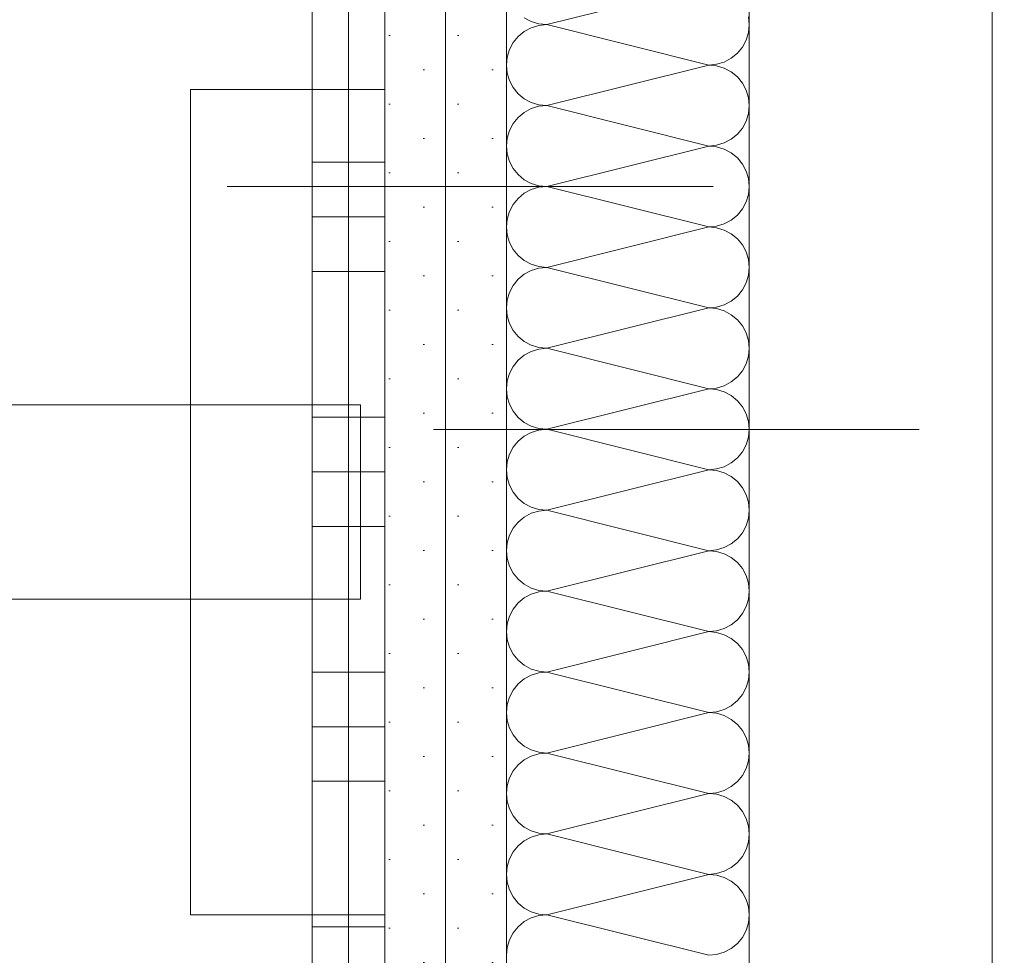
# Model space of a CAD drawing. Header units: metres. Extents: x -3.5 to 65.3, y -10.9 to 16.7.
# Tile 186 of 234: x 44.295 to 44.497, y 5.192 to 5.384. Entities that reach past the tile are written whole.
import ezdxf

# ---------------------------------------------------------------- set-up
doc = ezdxf.new("R2010")
doc.units = ezdxf.units.M
doc.header["$MEASUREMENT"] = 0
for name, pattern in [('Achse', [0.08, 0.04, -0.02, 0, -0.02]), ('DASHED', [0.015, 0.007, -0.008]), ('Strichlinie doppelt', [0.218722, 0.105833, -0.042333, 0.028222, -0.042333]), ('Untersicht', [0.04, 0.03, -0.01]), ('Wipeout_Contour', [1, 0, -1])]:
    doc.linetypes.add(name, pattern=pattern)
for name, color, linetype in [('102 - Bemaßung_ Beschriftung.Detail_ Ausschnitt', 7, 'Continuous'), ('451 - Universal.Achsen Raster', 7, 'Continuous'), ('608 - Struktur.Träger', 7, 'Continuous'), ('654 - Abdeckung.Wand Belag', 7, 'Continuous'), ('Neubau_606 - Struktur.Wand Innen Ausbau', 7, 'Continuous'), ('Neubau_650 - Abdeckung.Fußboden Aufbau', 7, 'Continuous'), ('Neubau_653 - Abdeckung.TB Verkofferung', 7, 'Continuous'), ('Neubau_702 - Einrichtung.Möbel Sanitär', 7, 'Continuous'), ('Neubau_802 - HKLSE.Sanitär', 7, 'Continuous')]:
    doc.layers.add(name, color=color, linetype=linetype)
doc.styles.add('ERSTELLTER_STIL_1', font='txt')
doc.dimstyles.new('ERSTELLTER_STIL__2', dxfattribs={"dimtxt": 0.04, "dimasz": 0.02128, "dimexe": 0.18, "dimexo": 0.0625, "dimgap": 0, "dimtad": 1, "dimtih": 1, "dimtoh": 1, "dimzin": 0, "dimdsep": 46, "dimtxsty": 'ERSTELLTER_STIL_1', "dimblk": 'ARROWHEAD_2', "dimblk1": 'ARROWHEAD_2', "dimblk2": 'ARROWHEAD_2', "dimcen": 0.09, "dimse1": 1, "dimse2": 1, "dimclrd": 7, "dimclre": 7, "dimclrt": 7, "dimazin": 0, "dimtfac": 1, "dimtdec": 4, "dimtmove": 2, "dimatfit": 3, "dimfxl": 1, "dimtolj": 1, "dimtzin": 0, "dimarcsym": 0})
doc.dimstyles.new('ERSTELLTER_STIL__3', dxfattribs={"dimtxt": 0.04, "dimasz": 0.02128, "dimexe": 0.18, "dimexo": 0.0625, "dimgap": 0, "dimtad": 1, "dimzin": 0, "dimdsep": 46, "dimtxsty": 'ERSTELLTER_STIL_1', "dimblk": 'ARROWHEAD_2', "dimblk1": 'ARROWHEAD_2', "dimblk2": 'ARROWHEAD_2', "dimcen": 0.09, "dimse1": 1, "dimse2": 1, "dimclrd": 7, "dimclre": 7, "dimclrt": 7, "dimazin": 0, "dimtfac": 1, "dimtdec": 4, "dimtmove": 0, "dimatfit": 3, "dimfxl": 1, "dimtolj": 1, "dimtzin": 0, "dimarcsym": 0})
doc.dimstyles.new('ERSTELLTER_STIL__6', dxfattribs={"dimtxt": 0.04, "dimasz": 0.02128, "dimexe": 0.18, "dimexo": 0.0625, "dimgap": 0, "dimtad": 1, "dimzin": 0, "dimdsep": 46, "dimtxsty": 'ERSTELLTER_STIL_1', "dimblk": 'ARROWHEAD_2', "dimblk1": 'ARROWHEAD_2', "dimblk2": 'ARROWHEAD_2', "dimcen": 0.09, "dimclrd": 7, "dimclre": 7, "dimclrt": 7, "dimazin": 0, "dimtfac": 1, "dimtdec": 4, "dimtmove": 0, "dimatfit": 3, "dimfxl": 1, "dimtolj": 1, "dimtzin": 0, "dimarcsym": 0})
pattern_1 = [(45, (0, 0), (-0.0070710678, 0.0070710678), [0, -0.01])]

# ---------------------------------------------------------------- blocks, each defined once
blk = doc.blocks.new('*X77')
at = {"layer": 'Neubau_606 - Struktur.Wand Innen Ausbau', "color": 7, "linetype": 'Continuous', "lineweight": 5}
for p, q in [((44.40332, 5.38333), (44.43665, 5.39167)), ((44.39869, 5.38474), (44.40013, 5.38397)), ((44.40013, 5.38397), (44.4017, 5.38349)), ((44.4017, 5.38349), (44.40332, 5.38333)), ((44.40332, 5.38333), (44.4017, 5.38317)), ((44.40332, 5.38333), (44.43665, 5.375)), ((44.44499, 5.38333), (44.44483, 5.38496)), ((44.44483, 5.38171), (44.44499, 5.38333)), ((44.39869, 5.38193), (44.39743, 5.38089)), ((44.40013, 5.3827), (44.39869, 5.38193)), ((44.4017, 5.38317), (44.40013, 5.3827)), ((44.44435, 5.38014), (44.44483, 5.38171)), ((44.39639, 5.37963), (44.39562, 5.37819)), ((44.39743, 5.38089), (44.39639, 5.37963)), ((44.44358, 5.3787), (44.44435, 5.38014)), ((44.39562, 5.37819), (44.39515, 5.37663)), ((44.44128, 5.3764), (44.44255, 5.37744)), ((44.44255, 5.37744), (44.44358, 5.3787)), ((44.39515, 5.37663), (44.39499, 5.375)), ((44.43828, 5.37516), (44.43984, 5.37563)), ((44.43984, 5.37563), (44.44128, 5.3764)), ((44.39499, 5.375), (44.39515, 5.37337)), ((44.39515, 5.37337), (44.39562, 5.37181)), ((44.40332, 5.36667), (44.43665, 5.375)), ((44.43665, 5.375), (44.43828, 5.37516)), ((44.43828, 5.37484), (44.43665, 5.375)), ((44.43984, 5.37437), (44.43828, 5.37484)), ((44.44128, 5.3736), (44.43984, 5.37437)), ((44.44255, 5.37256), (44.44128, 5.3736)), ((44.39562, 5.37181), (44.39639, 5.37037)), ((44.44358, 5.3713), (44.44255, 5.37256)), ((44.44435, 5.36986), (44.44358, 5.3713)), ((44.39639, 5.37037), (44.39743, 5.36911)), ((44.44483, 5.36829), (44.44435, 5.36986)), ((44.39743, 5.36911), (44.39869, 5.36807)), ((44.39869, 5.36807), (44.40013, 5.3673)), ((44.40013, 5.3673), (44.4017, 5.36683)), ((44.44499, 5.36667), (44.44483, 5.36829)), ((44.39869, 5.36526), (44.39743, 5.36423)), ((44.40013, 5.36603), (44.39869, 5.36526)), ((44.4017, 5.36651), (44.40013, 5.36603)), ((44.4017, 5.36683), (44.40332, 5.36667)), ((44.40332, 5.36667), (44.4017, 5.36651)), ((44.40332, 5.36667), (44.43665, 5.35833)), ((44.44483, 5.36504), (44.44499, 5.36667)), ((44.39743, 5.36423), (44.39639, 5.36296)), ((44.44358, 5.36204), (44.44435, 5.36348)), ((44.44435, 5.36348), (44.44483, 5.36504)), ((44.39562, 5.36152), (44.39515, 5.35996)), ((44.39639, 5.36296), (44.39562, 5.36152)), ((44.44255, 5.36077), (44.44358, 5.36204)), ((44.39515, 5.35996), (44.39499, 5.35833)), ((44.43984, 5.35897), (44.44128, 5.35974)), ((44.44128, 5.35974), (44.44255, 5.36077)), ((44.39499, 5.35833), (44.39515, 5.35671)), ((44.40332, 5.35), (44.43665, 5.35833)), ((44.43665, 5.35833), (44.43828, 5.35849)), ((44.43828, 5.35817), (44.43665, 5.35833)), ((44.43828, 5.35849), (44.43984, 5.35897)), ((44.43984, 5.3577), (44.43828, 5.35817)), ((44.44128, 5.35693), (44.43984, 5.3577)), ((44.39515, 5.35671), (44.39562, 5.35514)), ((44.39562, 5.35514), (44.39639, 5.3537)), ((44.44255, 5.35589), (44.44128, 5.35693)), ((44.44358, 5.35463), (44.44255, 5.35589)), ((44.39639, 5.3537), (44.39743, 5.35244)), ((44.44435, 5.35319), (44.44358, 5.35463)), ((44.44483, 5.35163), (44.44435, 5.35319)), ((44.39743, 5.35244), (44.39869, 5.3514)), ((44.39869, 5.3514), (44.40013, 5.35063)), ((44.44499, 5.35), (44.44483, 5.35163)), ((44.40013, 5.34937), (44.39869, 5.3486)), ((44.40013, 5.35063), (44.4017, 5.35016)), ((44.4017, 5.34984), (44.40013, 5.34937)), ((44.4017, 5.35016), (44.40332, 5.35)), ((44.40332, 5.35), (44.4017, 5.34984)), ((44.40332, 5.35), (44.43665, 5.34167)), ((44.44483, 5.34837), (44.44499, 5.35)), ((44.39743, 5.34756), (44.39639, 5.3463)), ((44.39869, 5.3486), (44.39743, 5.34756)), ((44.44435, 5.34681), (44.44483, 5.34837)), ((44.39562, 5.34486), (44.39515, 5.34329)), ((44.39639, 5.3463), (44.39562, 5.34486)), ((44.44255, 5.34411), (44.44358, 5.34537)), ((44.44358, 5.34537), (44.44435, 5.34681)), ((44.39515, 5.34329), (44.39499, 5.34167)), ((44.43984, 5.3423), (44.44128, 5.34307)), ((44.44128, 5.34307), (44.44255, 5.34411)), ((44.39499, 5.34167), (44.39515, 5.34004)), ((44.40332, 5.33333), (44.43665, 5.34167)), ((44.43665, 5.34167), (44.43828, 5.34183)), ((44.43828, 5.34151), (44.43665, 5.34167)), ((44.43828, 5.34183), (44.43984, 5.3423)), ((44.43984, 5.34103), (44.43828, 5.34151)), ((44.44128, 5.34026), (44.43984, 5.34103)), ((44.39515, 5.34004), (44.39562, 5.33848)), ((44.44255, 5.33923), (44.44128, 5.34026)), ((44.44358, 5.33796), (44.44255, 5.33923)), ((44.39562, 5.33848), (44.39639, 5.33704)), ((44.39639, 5.33704), (44.39743, 5.33577)), ((44.44435, 5.33652), (44.44358, 5.33796)), ((44.39743, 5.33577), (44.39869, 5.33474)), ((44.39869, 5.33474), (44.40013, 5.33397)), ((44.44483, 5.33496), (44.44435, 5.33652)), ((44.44499, 5.33333), (44.44483, 5.33496)), ((44.40013, 5.3327), (44.39869, 5.33193)), ((44.40013, 5.33397), (44.4017, 5.33349)), ((44.4017, 5.33317), (44.40013, 5.3327)), ((44.4017, 5.33349), (44.40332, 5.33333)), ((44.40332, 5.33333), (44.4017, 5.33317)), ((44.40332, 5.33333), (44.43665, 5.325)), ((44.44483, 5.33171), (44.44499, 5.33333)), ((44.39743, 5.33089), (44.39639, 5.32963)), ((44.39869, 5.33193), (44.39743, 5.33089)), ((44.44435, 5.33014), (44.44483, 5.33171)), ((44.39639, 5.32963), (44.39562, 5.32819)), ((44.44255, 5.32744), (44.44358, 5.3287)), ((44.44358, 5.3287), (44.44435, 5.33014)), ((44.39515, 5.32663), (44.39499, 5.325)), ((44.39562, 5.32819), (44.39515, 5.32663)), ((44.44128, 5.3264), (44.44255, 5.32744)), ((44.39499, 5.325), (44.39515, 5.32337)), ((44.40332, 5.31667), (44.43665, 5.325)), ((44.43665, 5.325), (44.43828, 5.32516)), ((44.43828, 5.32484), (44.43665, 5.325)), ((44.43828, 5.32516), (44.43984, 5.32563)), ((44.43984, 5.32437), (44.43828, 5.32484)), ((44.43984, 5.32563), (44.44128, 5.3264)), ((44.39515, 5.32337), (44.39562, 5.32181)), ((44.44128, 5.3236), (44.43984, 5.32437)), ((44.44255, 5.32256), (44.44128, 5.3236)), ((44.44358, 5.3213), (44.44255, 5.32256)), ((44.39562, 5.32181), (44.39639, 5.32037)), ((44.44435, 5.31986), (44.44358, 5.3213)), ((44.39639, 5.32037), (44.39743, 5.31911)), ((44.39743, 5.31911), (44.39869, 5.31807)), ((44.44483, 5.31829), (44.44435, 5.31986)), ((44.39869, 5.31807), (44.40013, 5.3173)), ((44.40013, 5.3173), (44.4017, 5.31683)), ((44.4017, 5.31651), (44.40013, 5.31603)), ((44.4017, 5.31683), (44.40332, 5.31667)), ((44.40332, 5.31667), (44.4017, 5.31651)), ((44.40332, 5.31667), (44.43665, 5.30833)), ((44.44499, 5.31667), (44.44483, 5.31829)), ((44.44483, 5.31504), (44.44499, 5.31667)), ((44.39869, 5.31526), (44.39743, 5.31423)), ((44.40013, 5.31603), (44.39869, 5.31526)), ((44.44435, 5.31348), (44.44483, 5.31504)), ((44.39639, 5.31296), (44.39562, 5.31152)), ((44.39743, 5.31423), (44.39639, 5.31296)), ((44.44358, 5.31204), (44.44435, 5.31348)), ((44.39562, 5.31152), (44.39515, 5.30996)), ((44.44128, 5.30974), (44.44255, 5.31077)), ((44.44255, 5.31077), (44.44358, 5.31204)), ((44.39515, 5.30996), (44.39499, 5.30833)), ((44.39499, 5.30833), (44.39515, 5.30671)), ((44.40332, 5.3), (44.43665, 5.30833)), ((44.43665, 5.30833), (44.43828, 5.30849)), ((44.43828, 5.30817), (44.43665, 5.30833)), ((44.43828, 5.30849), (44.43984, 5.30897)), ((44.43984, 5.30897), (44.44128, 5.30974)), ((44.39515, 5.30671), (44.39562, 5.30514)), ((44.43984, 5.3077), (44.43828, 5.30817)), ((44.44128, 5.30693), (44.43984, 5.3077)), ((44.44255, 5.30589), (44.44128, 5.30693)), ((44.39562, 5.30514), (44.39639, 5.3037)), ((44.44358, 5.30463), (44.44255, 5.30589)), ((44.44435, 5.30319), (44.44358, 5.30463)), ((44.39639, 5.3037), (44.39743, 5.30244)), ((44.39743, 5.30244), (44.39869, 5.3014)), ((44.44483, 5.30163), (44.44435, 5.30319)), ((44.39869, 5.3014), (44.40013, 5.30063)), ((44.40013, 5.30063), (44.4017, 5.30016)), ((44.44499, 5.3), (44.44483, 5.30163)), ((44.39869, 5.2986), (44.39743, 5.29756)), ((44.40013, 5.29937), (44.39869, 5.2986)), ((44.4017, 5.29984), (44.40013, 5.29937)), ((44.4017, 5.30016), (44.40332, 5.3)), ((44.40332, 5.3), (44.4017, 5.29984)), ((44.40332, 5.3), (44.43665, 5.29167)), ((44.44435, 5.29681), (44.44483, 5.29837)), ((44.44483, 5.29837), (44.44499, 5.3)), ((44.39639, 5.2963), (44.39562, 5.29486)), ((44.39743, 5.29756), (44.39639, 5.2963)), ((44.44358, 5.29537), (44.44435, 5.29681)), ((44.39562, 5.29486), (44.39515, 5.29329)), ((44.44255, 5.29411), (44.44358, 5.29537)), ((44.39515, 5.29329), (44.39499, 5.29167)), ((44.43828, 5.29183), (44.43984, 5.2923)), ((44.43984, 5.2923), (44.44128, 5.29307)), ((44.44128, 5.29307), (44.44255, 5.29411)), ((44.39499, 5.29167), (44.39515, 5.29004)), ((44.40332, 5.28333), (44.43665, 5.29167)), ((44.43665, 5.29167), (44.43828, 5.29183)), ((44.43828, 5.29151), (44.43665, 5.29167)), ((44.43984, 5.29103), (44.43828, 5.29151)), ((44.44128, 5.29026), (44.43984, 5.29103)), ((44.44255, 5.28923), (44.44128, 5.29026)), ((44.39515, 5.29004), (44.39562, 5.28848)), ((44.39562, 5.28848), (44.39639, 5.28704)), ((44.44358, 5.28796), (44.44255, 5.28923)), ((44.39639, 5.28704), (44.39743, 5.28577)), ((44.44435, 5.28652), (44.44358, 5.28796)), ((44.44483, 5.28496), (44.44435, 5.28652)), ((44.39743, 5.28577), (44.39869, 5.28474)), ((44.39869, 5.28474), (44.40013, 5.28397)), ((44.44499, 5.28333), (44.44483, 5.28496)), ((44.40013, 5.2827), (44.39869, 5.28193)), ((44.40013, 5.28397), (44.4017, 5.28349)), ((44.4017, 5.28317), (44.40013, 5.2827)), ((44.4017, 5.28349), (44.40332, 5.28333)), ((44.40332, 5.28333), (44.4017, 5.28317)), ((44.40332, 5.28333), (44.43665, 5.275)), ((44.44483, 5.28171), (44.44499, 5.28333)), ((44.39743, 5.28089), (44.39639, 5.27963)), ((44.39869, 5.28193), (44.39743, 5.28089)), ((44.44358, 5.2787), (44.44435, 5.28014)), ((44.44435, 5.28014), (44.44483, 5.28171)), ((44.39562, 5.27819), (44.39515, 5.27663)), ((44.39639, 5.27963), (44.39562, 5.27819)), ((44.44255, 5.27744), (44.44358, 5.2787)), ((44.39515, 5.27663), (44.39499, 5.275)), ((44.43984, 5.27563), (44.44128, 5.2764)), ((44.44128, 5.2764), (44.44255, 5.27744)), ((44.39499, 5.275), (44.39515, 5.27337)), ((44.40332, 5.26667), (44.43665, 5.275)), ((44.43665, 5.275), (44.43828, 5.27516)), ((44.43828, 5.27484), (44.43665, 5.275)), ((44.43828, 5.27516), (44.43984, 5.27563)), ((44.43984, 5.27437), (44.43828, 5.27484)), ((44.44128, 5.2736), (44.43984, 5.27437)), ((44.39515, 5.27337), (44.39562, 5.27181)), ((44.44255, 5.27256), (44.44128, 5.2736)), ((44.44358, 5.2713), (44.44255, 5.27256)), ((44.39562, 5.27181), (44.39639, 5.27037)), ((44.39639, 5.27037), (44.39743, 5.26911)), ((44.44435, 5.26986), (44.44358, 5.2713)), ((44.44483, 5.26829), (44.44435, 5.26986)), ((44.39743, 5.26911), (44.39869, 5.26807)), ((44.39869, 5.26807), (44.40013, 5.2673)), ((44.44499, 5.26667), (44.44483, 5.26829)), ((44.40013, 5.26603), (44.39869, 5.26526)), ((44.40013, 5.2673), (44.4017, 5.26683)), ((44.4017, 5.26651), (44.40013, 5.26603)), ((44.4017, 5.26683), (44.40332, 5.26667)), ((44.40332, 5.26667), (44.4017, 5.26651)), ((44.40332, 5.26667), (44.43665, 5.25833)), ((44.44483, 5.26504), (44.44499, 5.26667)), ((44.39743, 5.26423), (44.39639, 5.26296)), ((44.39869, 5.26526), (44.39743, 5.26423)), ((44.44435, 5.26348), (44.44483, 5.26504)), ((44.39639, 5.26296), (44.39562, 5.26152)), ((44.44255, 5.26077), (44.44358, 5.26204)), ((44.44358, 5.26204), (44.44435, 5.26348)), ((44.39515, 5.25996), (44.39499, 5.25833)), ((44.39562, 5.26152), (44.39515, 5.25996)), ((44.43984, 5.25897), (44.44128, 5.25974)), ((44.44128, 5.25974), (44.44255, 5.26077)), ((44.39499, 5.25833), (44.39515, 5.25671)), ((44.40332, 5.25), (44.43665, 5.25833)), ((44.43665, 5.25833), (44.43828, 5.25849)), ((44.43828, 5.25817), (44.43665, 5.25833)), ((44.43828, 5.25849), (44.43984, 5.25897)), ((44.43984, 5.2577), (44.43828, 5.25817)), ((44.44128, 5.25693), (44.43984, 5.2577)), ((44.39515, 5.25671), (44.39562, 5.25514)), ((44.44255, 5.25589), (44.44128, 5.25693)), ((44.44358, 5.25463), (44.44255, 5.25589)), ((44.39562, 5.25514), (44.39639, 5.2537)), ((44.39639, 5.2537), (44.39743, 5.25244)), ((44.44435, 5.25319), (44.44358, 5.25463)), ((44.39743, 5.25244), (44.39869, 5.2514)), ((44.44483, 5.25163), (44.44435, 5.25319)), ((44.44499, 5.25), (44.44483, 5.25163)), ((44.39869, 5.2514), (44.40013, 5.25063)), ((44.40013, 5.25063), (44.4017, 5.25016)), ((44.4017, 5.24984), (44.40013, 5.24937)), ((44.4017, 5.25016), (44.40332, 5.25)), ((44.40332, 5.25), (44.4017, 5.24984)), ((44.40332, 5.25), (44.43665, 5.24167)), ((44.44483, 5.24837), (44.44499, 5.25)), ((44.39743, 5.24756), (44.39639, 5.2463)), ((44.39869, 5.2486), (44.39743, 5.24756)), ((44.40013, 5.24937), (44.39869, 5.2486)), ((44.44435, 5.24681), (44.44483, 5.24837)), ((44.39639, 5.2463), (44.39562, 5.24486)), ((44.44358, 5.24537), (44.44435, 5.24681)), ((44.39562, 5.24486), (44.39515, 5.24329)), ((44.44128, 5.24307), (44.44255, 5.24411)), ((44.44255, 5.24411), (44.44358, 5.24537)), ((44.39515, 5.24329), (44.39499, 5.24167)), ((44.39499, 5.24167), (44.39515, 5.24004)), ((44.40332, 5.23333), (44.43665, 5.24167)), ((44.43665, 5.24167), (44.43828, 5.24183)), ((44.43828, 5.24151), (44.43665, 5.24167)), ((44.43828, 5.24183), (44.43984, 5.2423)), ((44.43984, 5.24103), (44.43828, 5.24151)), ((44.43984, 5.2423), (44.44128, 5.24307)), ((44.39515, 5.24004), (44.39562, 5.23848)), ((44.44128, 5.24026), (44.43984, 5.24103)), ((44.44255, 5.23923), (44.44128, 5.24026)), ((44.39562, 5.23848), (44.39639, 5.23704)), ((44.44358, 5.23796), (44.44255, 5.23923)), ((44.44435, 5.23652), (44.44358, 5.23796)), ((44.39639, 5.23704), (44.39743, 5.23577)), ((44.39743, 5.23577), (44.39869, 5.23474)), ((44.44483, 5.23496), (44.44435, 5.23652)), ((44.39869, 5.23474), (44.40013, 5.23397)), ((44.40013, 5.23397), (44.4017, 5.23349)), ((44.4017, 5.23349), (44.40332, 5.23333)), ((44.40332, 5.23333), (44.4017, 5.23317)), ((44.40332, 5.23333), (44.43665, 5.225)), ((44.44499, 5.23333), (44.44483, 5.23496)), ((44.44483, 5.23171), (44.44499, 5.23333)), ((44.39869, 5.23193), (44.39743, 5.23089)), ((44.40013, 5.2327), (44.39869, 5.23193)), ((44.4017, 5.23317), (44.40013, 5.2327)), ((44.44435, 5.23014), (44.44483, 5.23171)), ((44.39639, 5.22963), (44.39562, 5.22819)), ((44.39743, 5.23089), (44.39639, 5.22963)), ((44.44358, 5.2287), (44.44435, 5.23014)), ((44.39562, 5.22819), (44.39515, 5.22663)), ((44.44128, 5.2264), (44.44255, 5.22744)), ((44.44255, 5.22744), (44.44358, 5.2287)), ((44.39515, 5.22663), (44.39499, 5.225)), ((44.43828, 5.22516), (44.43984, 5.22563)), ((44.43984, 5.22563), (44.44128, 5.2264)), ((44.39499, 5.225), (44.39515, 5.22337)), ((44.39515, 5.22337), (44.39562, 5.22181)), ((44.40332, 5.21667), (44.43665, 5.225)), ((44.43665, 5.225), (44.43828, 5.22516)), ((44.43828, 5.22484), (44.43665, 5.225)), ((44.43984, 5.22437), (44.43828, 5.22484)), ((44.44128, 5.2236), (44.43984, 5.22437)), ((44.44255, 5.22256), (44.44128, 5.2236)), ((44.39562, 5.22181), (44.39639, 5.22037)), ((44.44358, 5.2213), (44.44255, 5.22256)), ((44.44435, 5.21986), (44.44358, 5.2213)), ((44.39639, 5.22037), (44.39743, 5.21911)), ((44.44483, 5.21829), (44.44435, 5.21986)), ((44.39743, 5.21911), (44.39869, 5.21807)), ((44.39869, 5.21807), (44.40013, 5.2173)), ((44.40013, 5.2173), (44.4017, 5.21683)), ((44.44499, 5.21667), (44.44483, 5.21829)), ((44.39869, 5.21526), (44.39743, 5.21423)), ((44.40013, 5.21603), (44.39869, 5.21526)), ((44.4017, 5.21651), (44.40013, 5.21603)), ((44.4017, 5.21683), (44.40332, 5.21667)), ((44.40332, 5.21667), (44.4017, 5.21651)), ((44.40332, 5.21667), (44.43665, 5.20833)), ((44.44483, 5.21504), (44.44499, 5.21667)), ((44.39743, 5.21423), (44.39639, 5.21296)), ((44.44358, 5.21204), (44.44435, 5.21348)), ((44.44435, 5.21348), (44.44483, 5.21504)), ((44.39562, 5.21152), (44.39515, 5.20996)), ((44.39639, 5.21296), (44.39562, 5.21152)), ((44.44255, 5.21077), (44.44358, 5.21204)), ((44.39515, 5.20996), (44.39499, 5.20833)), ((44.43984, 5.20897), (44.44128, 5.20974)), ((44.44128, 5.20974), (44.44255, 5.21077)), ((44.39499, 5.20833), (44.39515, 5.20671)), ((44.40332, 5.2), (44.43665, 5.20833)), ((44.43665, 5.20833), (44.43828, 5.20849)), ((44.43828, 5.20817), (44.43665, 5.20833)), ((44.43828, 5.20849), (44.43984, 5.20897)), ((44.43984, 5.2077), (44.43828, 5.20817)), ((44.44128, 5.20693), (44.43984, 5.2077)), ((44.39515, 5.20671), (44.39562, 5.20514)), ((44.39562, 5.20514), (44.39639, 5.2037)), ((44.44255, 5.20589), (44.44128, 5.20693)), ((44.44358, 5.20463), (44.44255, 5.20589)), ((44.39639, 5.2037), (44.39743, 5.20244)), ((44.44435, 5.20319), (44.44358, 5.20463)), ((44.44483, 5.20163), (44.44435, 5.20319)), ((44.39743, 5.20244), (44.39869, 5.2014)), ((44.39869, 5.2014), (44.40013, 5.20063)), ((44.44499, 5.2), (44.44483, 5.20163)), ((44.40013, 5.19937), (44.39869, 5.1986)), ((44.40013, 5.20063), (44.4017, 5.20016)), ((44.4017, 5.19984), (44.40013, 5.19937)), ((44.4017, 5.20016), (44.40332, 5.2)), ((44.40332, 5.2), (44.4017, 5.19984)), ((44.40332, 5.2), (44.43665, 5.19167)), ((44.44483, 5.19837), (44.44499, 5.2)), ((44.39743, 5.19756), (44.39639, 5.1963)), ((44.39869, 5.1986), (44.39743, 5.19756)), ((44.44435, 5.19681), (44.44483, 5.19837)), ((44.39562, 5.19486), (44.39515, 5.19329)), ((44.39639, 5.1963), (44.39562, 5.19486)), ((44.44255, 5.19411), (44.44358, 5.19537)), ((44.44358, 5.19537), (44.44435, 5.19681)), ((44.39515, 5.19329), (44.39499, 5.19167)), ((44.43984, 5.1923), (44.44128, 5.19307)), ((44.44128, 5.19307), (44.44255, 5.19411)), ((44.43665, 5.19167), (44.43828, 5.19183)), ((44.43828, 5.19183), (44.43984, 5.1923))]:
    blk.add_line(p, q, dxfattribs=at)
blk = doc.blocks.new('*X140')
at = {"layer": '654 - Abdeckung.Wand Belag', "color": 7, "linetype": 'Continuous', "lineweight": 5}
for p, q in [((44.3625, 5.4075), (44.3625, 5.355)), ((44.35499, 5.355), (44.3625, 5.355)), ((44.3625, 5.355), (44.36999, 5.355)), ((44.3625, 5.355), (44.3625, 5.3025)), ((44.35499, 5.34375), (44.3625, 5.34375)), ((44.3625, 5.34375), (44.36999, 5.34375)), ((44.35499, 5.3325), (44.3625, 5.3325)), ((44.3625, 5.3325), (44.36999, 5.3325)), ((44.35499, 5.3025), (44.3625, 5.3025)), ((44.3625, 5.3025), (44.36999, 5.3025)), ((44.3625, 5.3025), (44.3625, 5.25)), ((44.35499, 5.29125), (44.3625, 5.29125)), ((44.3625, 5.29125), (44.36999, 5.29125)), ((44.35499, 5.28), (44.3625, 5.28)), ((44.3625, 5.28), (44.36999, 5.28)), ((44.35499, 5.25), (44.3625, 5.25)), ((44.3625, 5.25), (44.36999, 5.25)), ((44.3625, 5.25), (44.3625, 5.1975)), ((44.35499, 5.23875), (44.3625, 5.23875)), ((44.3625, 5.23875), (44.36999, 5.23875)), ((44.35499, 5.2275), (44.3625, 5.2275)), ((44.3625, 5.2275), (44.36999, 5.2275)), ((44.35499, 5.1975), (44.3625, 5.1975)), ((44.3625, 5.1975), (44.36999, 5.1975)), ((44.3625, 5.1975), (44.3625, 5.145))]:
    blk.add_line(p, q, dxfattribs=at)
blk = doc.blocks.new('*D205')
at = {"layer": '102 - Bemaßung_ Beschriftung.Detail_ Ausschnitt', "color": 7, "linetype": 'Continuous', "lineweight": 5}
for p, q in [((44.16999, 5.76), (44.16999, 5.77369)), ((44.18399, 5.75192), (44.15599, 5.76808)), ((44.19099, 5.76), (44.14899, 5.76)), ((44.16999, 4.06), (44.16999, 5.76)), ((44.15599, 4.06808), (44.18399, 4.05192)), ((44.19099, 4.06), (44.14899, 4.06))]:
    blk.add_line(p, q, dxfattribs=at)
at = {"layer": '102 - Bemaßung_ Beschriftung.Detail_ Ausschnitt', "color": 7, "lineweight": 5, "insert": (44.16199, 4.85679), "char_height": 0.04, "attachment_point": 7, "rotation": 90, "style": 'ERSTELLTER_STIL_1'}
blk.add_mtext('\\A1;{\\pql;\\fArial|b0|i0|c0|p38;1,70}', dxfattribs=at)
blk = doc.blocks.new('ARROWHEAD_2')
at = {"color": 0, "linetype": 'Continuous', "lineweight": 0}
for p, q in [((-0.3781, -0.655), (0.3781, 0.655)), ((0, 0), (-1, 0))]:
    blk.add_line(p, q, dxfattribs=at)
blk = doc.blocks.new('*D244')
at = {"layer": '102 - Bemaßung_ Beschriftung.Detail_ Ausschnitt', "color": 7, "linetype": 'Continuous', "lineweight": 5}
for p, q in [((44.05599, 5.29308), (44.08399, 5.27692)), ((44.09099, 5.285), (44.04899, 5.285)), ((44.06999, 4.535), (44.06999, 5.285)), ((44.05599, 4.54308), (44.08399, 4.52692)), ((44.09099, 4.535), (44.04899, 4.535))]:
    blk.add_line(p, q, dxfattribs=at)
at = {"layer": '102 - Bemaßung_ Beschriftung.Detail_ Ausschnitt', "color": 7, "lineweight": 5, "insert": (44.06199, 4.87965), "char_height": 0.04, "attachment_point": 7, "rotation": 90, "style": 'ERSTELLTER_STIL_1'}
blk.add_mtext('\\A1;{\\pql;\\fArial|b0|i0|c0|p38;75}', dxfattribs=at)
blk = doc.blocks.new('*D245')
at = {"layer": '102 - Bemaßung_ Beschriftung.Detail_ Ausschnitt', "color": 7, "linetype": 'Continuous', "lineweight": 5}
for p, q in [((44.06999, 5.76), (44.06999, 5.77369)), ((44.08399, 5.75192), (44.05599, 5.76808)), ((44.09099, 5.76), (44.04899, 5.76)), ((44.06999, 5.285), (44.06999, 5.76)), ((44.05599, 5.29308), (44.08399, 5.27692)), ((44.09099, 5.285), (44.04899, 5.285))]:
    blk.add_line(p, q, dxfattribs=at)
at = {"layer": '102 - Bemaßung_ Beschriftung.Detail_ Ausschnitt', "color": 7, "lineweight": 5, "insert": (44.06242, 5.48213), "char_height": 0.04, "attachment_point": 7, "rotation": 90, "style": 'ERSTELLTER_STIL_1'}
blk.add_mtext('\\A1;{\\pql;\\fArial|b0|i0|c0|p38;47\\fArial|b0|i0|c0|p38;\\A1{\\H.66x;\\S5^  ;}}', dxfattribs=at)
blk = doc.blocks.new('*D287')
at = {"layer": '102 - Bemaßung_ Beschriftung.Detail_ Ausschnitt', "color": 7, "linetype": 'Continuous', "lineweight": 5}
for p, q in [((45.246, 5.54308), (45.274, 5.52692)), ((45.281, 5.535), (45.239, 5.535)), ((45.26, 5.035), (45.26, 5.535)), ((45.246, 5.04308), (45.274, 5.02692)), ((45.281, 5.035), (45.239, 5.035))]:
    blk.add_line(p, q, dxfattribs=at)
at = {"layer": '102 - Bemaßung_ Beschriftung.Detail_ Ausschnitt', "color": 7, "lineweight": 5, "insert": (45.252, 5.25465), "char_height": 0.04, "attachment_point": 7, "rotation": 90, "style": 'ERSTELLTER_STIL_1'}
blk.add_mtext('\\A1;{\\pql;\\fArial|b0|i0|c0|p38;50}', dxfattribs=at)
blk = doc.blocks.new('*D291')
at = {"layer": '102 - Bemaßung_ Beschriftung.Detail_ Ausschnitt', "color": 7, "linetype": 'Continuous', "lineweight": 5}
for p, q in [((44.25599, 5.54308), (44.28399, 5.52692)), ((44.29099, 5.535), (44.24899, 5.535)), ((44.26999, 5.035), (44.26999, 5.535)), ((44.25599, 5.04308), (44.28399, 5.02692)), ((44.29099, 5.035), (44.24899, 5.035))]:
    blk.add_line(p, q, dxfattribs=at)
at = {"color": 254, "linetype": 'Wipeout_Contour', "lineweight": 0, "ltscale": 178.237078}
blk.add_wipeout([(44.26949, 5.24715), (44.26949, 5.32285), (44.21449, 5.32285), (44.21449, 5.24715)], dxfattribs=at).dxf.layer = '102 - Bemaßung_ Beschriftung.Detail_ Ausschnitt'
at = {"layer": '102 - Bemaßung_ Beschriftung.Detail_ Ausschnitt', "color": 7, "lineweight": 5, "insert": (44.26199, 5.25465), "char_height": 0.04, "attachment_point": 7, "rotation": 90, "style": 'ERSTELLTER_STIL_1'}
blk.add_mtext('\\A1;{\\pql;\\fArial|b0|i0|c0|p38;50}', dxfattribs=at)
blk = doc.blocks.new('*D361')
at = {"layer": '102 - Bemaßung_ Beschriftung.Detail_ Ausschnitt', "color": 7, "linetype": 'Continuous', "lineweight": 5}
for p, q in [((43.81399, 4.44975), (43.81399, 4.49175)), ((44.36999, 4.44975), (44.36999, 4.49175)), ((43.82207, 4.48475), (43.80591, 4.45675)), ((44.36191, 4.45675), (44.37807, 4.48475)), ((43.81399, 4.47075), (44.36999, 4.47075)), ((44.36999, 4.47075), (44.38368, 4.47075))]:
    blk.add_line(p, q, dxfattribs=at)
at = {"layer": '102 - Bemaßung_ Beschriftung.Detail_ Ausschnitt', "color": 7, "lineweight": 5, "insert": (44.08035, 4.47809), "char_height": 0.04, "attachment_point": 7, "style": 'ERSTELLTER_STIL_1'}
blk.add_mtext('\\A1;{\\pql;\\fArial|b0|i0|c0|p38;55\\fArial|b0|i0|c0|p38;\\A1{\\H.66x;\\S6^  ;}}', dxfattribs=at)
blk = doc.blocks.new('*D430')
at = {"layer": '102 - Bemaßung_ Beschriftung.Detail_ Ausschnitt', "color": 7, "linetype": 'Continuous', "lineweight": 5}
for p, q in [((43.36137, 5.76), (43.36137, 5.77369)), ((43.37537, 5.75192), (43.34737, 5.76808)), ((43.38237, 5.76), (43.34037, 5.76)), ((43.36137, 4.06), (43.36137, 5.76)), ((43.34737, 4.06808), (43.37537, 4.05192)), ((44.36999, 4.06), (43.34037, 4.06))]:
    blk.add_line(p, q, dxfattribs=at)
at = {"color": 254, "linetype": 'Wipeout_Contour', "lineweight": 0, "ltscale": 174.45378}
blk.add_wipeout([(43.36087, 4.84929), (43.36087, 4.97071), (43.30587, 4.97071), (43.30587, 4.84929)], dxfattribs=at).dxf.layer = '102 - Bemaßung_ Beschriftung.Detail_ Ausschnitt'
at = {"layer": '102 - Bemaßung_ Beschriftung.Detail_ Ausschnitt', "color": 7, "lineweight": 5, "insert": (43.35337, 4.85679), "char_height": 0.04, "attachment_point": 7, "rotation": 90, "style": 'ERSTELLTER_STIL_1'}
blk.add_mtext('\\A1;{\\pql;\\fArial|b0|i0|c0|p38;1,70}', dxfattribs=at)

msp = doc.modelspace()

# ---------------------------------------------------------------- hatches: boundary and pattern name
at = {"layer": 'Neubau_606 - Struktur.Wand Innen Ausbau', "linetype": 'Continuous', "lineweight": 0, "true_color": 0x000000}
h = msp.add_hatch(dxfattribs=at)
h.set_pattern_fill('Gips_0001', color=18, style=0, pattern_type=2)
h.set_pattern_definition(pattern_1)
h.paths.add_polyline_path([(44.38249, 5.76), (44.36999, 5.76), (44.36999, 5.17998), (44.38249, 5.17998)])
h = msp.add_hatch(dxfattribs=at)
h.set_pattern_fill('Gips_0001', color=18, style=0, pattern_type=2)
h.set_pattern_definition(pattern_1)
h.paths.add_polyline_path([(44.38249, 5.76), (44.38249, 5.17998), (44.39499, 5.17998), (44.39499, 5.76)])
at = {"layer": 'Neubau_650 - Abdeckung.Fußboden Aufbau', "linetype": 'Continuous', "lineweight": 13, "true_color": 0xafafaf}
h = msp.add_hatch(dxfattribs=at)
h.set_pattern_fill('Raster_60x60_Fuge_2mm_0001', color=253, style=0, pattern_type=2)
h.set_pattern_definition([(0, (42.61, 4.91), (0, 0.602), []), (90, (42.61, 4.91), (-0.602, 0), [])])
h.paths.add_polyline_path([(42.22499, 3.935), (43.54499, 3.935), (43.54499, 4.06), (44.36999, 4.06), (44.36999, 5.76), (42.22499, 5.76)])

# ---------------------------------------------------------------- linework, layer by layer
at = {"layer": '608 - Struktur.Träger', "color": 7, "linetype": 'Achse', "lineweight": 9}
msp.add_line((0.37999, 5.29998), (61.87999, 5.29998), dxfattribs=at)
at = {"layer": '654 - Abdeckung.Wand Belag', "color": 7, "linetype": 'Continuous', "lineweight": 5, "flags": 128}
for points in [[(44.36999, 4.06), (44.36999, 5.76)], [(44.35499, 5.745), (44.35499, 4.075)]]:
    msp.add_lwpolyline(points, dxfattribs=at)
at = {"layer": 'Neubau_606 - Struktur.Wand Innen Ausbau', "color": 1, "linetype": 'Continuous', "lineweight": 5}
for p, q in [((44.38249, 5.76), (44.38249, 5.17998)), ((44.39499, 5.76), (44.39499, 5.17998))]:
    msp.add_line(p, q, dxfattribs=at)
at = {"layer": 'Neubau_606 - Struktur.Wand Innen Ausbau', "color": 1, "linetype": 'Continuous', "lineweight": 5, "flags": 128}
for points in [[(44.36999, 5.76), (44.36999, 5.17998)], [(44.44499, 5.17998), (44.44499, 5.76)]]:
    msp.add_lwpolyline(points, dxfattribs=at)
at = {"layer": 'Neubau_650 - Abdeckung.Fußboden Aufbau', "color": 1, "linetype": 'Continuous', "lineweight": 13, "flags": 128}
msp.add_lwpolyline([(42.22499, 3.935), (42.22499, 5.76), (44.36999, 5.76), (44.36999, 4.06), (43.54499, 4.06), (43.54499, 3.935), (43.20999, 3.935)], dxfattribs=at)
at = {"layer": 'Neubau_653 - Abdeckung.TB Verkofferung', "color": 1, "linetype": 'Untersicht', "lineweight": 9}
msp.add_line((44.36999, 5.05048), (44.36999, 5.75998), dxfattribs=at)
at = {"layer": 'Neubau_702 - Einrichtung.Möbel Sanitär', "color": 1, "linetype": 'Continuous', "lineweight": 9, "flags": 128}
msp.add_lwpolyline([(44.36999, 5.025), (44.36999, 5.545, 0.414214), (44.35499, 5.56), (43.93999, 5.56, 0.414214), (43.92499, 5.545), (43.92499, 5.025, 0.414214), (43.93999, 5.01), (44.35499, 5.01, 0.414214)], format="xyb", close=True, dxfattribs=at)
for points in [[(44.32999, 5.2), (44.32999, 5.37), (44.36999, 5.37), (44.36999, 5.2)], [(44.22999, 5.265), (44.22999, 5.305), (44.36499, 5.305), (44.36499, 5.265)]]:
    msp.add_lwpolyline(points, close=True, dxfattribs=at)
at = {"layer": 'Neubau_802 - HKLSE.Sanitär', "color": 1, "linetype": 'Continuous', "lineweight": 9}
for p, q in [((44.39499, 5.535), (44.39499, 5.035)), ((44.49499, 5.535), (44.49499, 5.035))]:
    msp.add_line(p, q, dxfattribs=at)
at = {"layer": 'Neubau_802 - HKLSE.Sanitär', "color": 1, "linetype": 'DASHED', "lineweight": 9, "flags": 128}
for points in [[(44.39499, 5.535), (44.39499, 5.035)], [(44.49499, 5.035), (44.49499, 5.535)]]:
    msp.add_lwpolyline(points, dxfattribs=at)

# ---------------------------------------------------------------- block references
at = {"layer": '654 - Abdeckung.Wand Belag', "color": 7, "lineweight": 5}
msp.add_blockref('*X140', (0, 0), dxfattribs=at)
at = {"layer": 'Neubau_606 - Struktur.Wand Innen Ausbau', "color": 1, "lineweight": 13}
msp.add_blockref('*X77', (0, 0), dxfattribs=at)

# ---------------------------------------------------------------- dimensions: what is measured, and where the dimension line sits
at = {"layer": '102 - Bemaßung_ Beschriftung.Detail_ Ausschnitt', "color": 7, "linetype": 'Continuous', "lineweight": 5}
for base, p1, p2, picture, middle in [((44.16999, 5.76), (43.54499, 4.06), (44.36999, 5.76), '*D205', (44.14199, 4.90874)), ((44.0699881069, 5.76), (44.4699881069, 5.2850000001), (44.3699881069, 5.76), '*D245', (44.0419881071, 5.5666465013)), ((45.26, 5.535), (44.49499, 5.035), (44.49499, 5.535), '*D287', (45.232, 5.28514)), ((44.06999, 5.285), (44.46999, 4.535), (44.46999, 5.285), '*D244', (44.04199, 4.91014))]:
    dim = msp.add_linear_dim(base=base, p1=p1, p2=p2, angle=90, dimstyle='ERSTELLTER_STIL__3', dxfattribs=at)
    dim.commit()
    dim.dimension.update_dxf_attribs({"geometry": picture, "text_midpoint": middle, "dimtype": 160, "text_rotation": 90})

# ---------------------------------------------------------------- next in the draw order: dimensions: what is measured, and where the dimension line sits
dim = msp.add_linear_dim(base=(44.26999, 5.535), p1=(44.49499, 5.035), p2=(44.49499, 5.535), angle=90, dimstyle='ERSTELLTER_STIL__3', dxfattribs=at)
dim.commit()
dim.dimension.update_dxf_attribs({"geometry": '*D291', "text_midpoint": (44.24199, 5.28514), "dimtype": 160, "text_rotation": 90})

# ---------------------------------------------------------------- next in the draw order: dimensions: what is measured, and where the dimension line sits
dim = msp.add_linear_dim(base=(44.36999, 4.47075), p1=(43.81399, 5.75996), p2=(44.36999, 5.75998), dimstyle='ERSTELLTER_STIL__2', dxfattribs=at)
dim.commit()
dim.dimension.update_dxf_attribs({"geometry": '*D361', "text_midpoint": (44.16487, 4.49875), "dimtype": 160})

# ---------------------------------------------------------------- next in the draw order: dimensions: what is measured, and where the dimension line sits
dim = msp.add_linear_dim(base=(43.36137, 5.76), p1=(44.36999, 4.06), p2=(43.72999, 5.76), angle=90, dimstyle='ERSTELLTER_STIL__6', dxfattribs=at)
dim.commit()
dim.dimension.update_dxf_attribs({"geometry": '*D430', "text_midpoint": (43.33337, 4.90874), "dimtype": 160, "text_rotation": 90})

# ---------------------------------------------------------------- next in the draw order: linework, layer by layer
at = {"layer": '451 - Universal.Achsen Raster', "color": 160, "linetype": 'Strichlinie doppelt', "lineweight": 9, "true_color": 0x3232ff}
msp.add_line((64.93503, 5.34998), (-3.175, 5.34998), dxfattribs=at)

doc.saveas('drawing.dxf')
